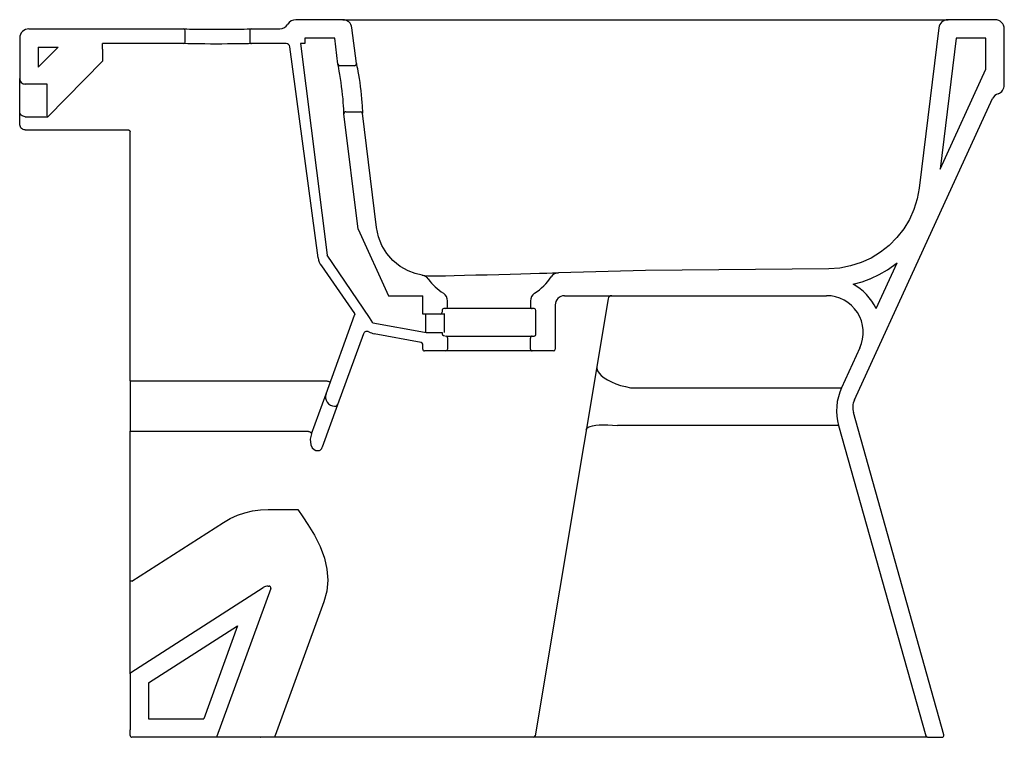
# Model space of a CAD drawing. Extents: x 0 to 0.535, y 0 to 0.39.
import ezdxf

# ---------------------------------------------------------------- set-up
doc = ezdxf.new("R2010")
doc.units = 0
doc.header["$MEASUREMENT"] = 0
doc.layers.add('BLOCKS', color=3, linetype='CONTINUOUS')

msp = doc.modelspace()

# ---------------------------------------------------------------- linework, layer by layer
at = {"layer": 'BLOCKS', "linetype": 'Continuous'}
for p, q in [((0.1755763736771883, 0.3900000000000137), (0.1499999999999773, 0.3900000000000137)), ((0.1755763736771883, 0.3900000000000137), (0.5044236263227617, 0.3900000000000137)), ((0.1829318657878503, 0.3661218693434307), (0.180539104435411, 0.3856093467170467)), ((0.499460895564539, 0.3856093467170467), (0.4887679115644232, 0.2985219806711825)), ((0.5299999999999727, 0.3900000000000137), (0.5044236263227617, 0.3900000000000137)), ((0, 0.3800000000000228), (0, 0.3580000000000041)), ((0.004999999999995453, 0.3850000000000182), (0.08899999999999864, 0.3850000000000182)), ((0.08999999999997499, 0.3780000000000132), (0.08999999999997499, 0.3840000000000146)), ((0.125, 0.3840000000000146), (0.125, 0.3780000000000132)), ((0.1259999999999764, 0.3850000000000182), (0.1413397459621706, 0.3850000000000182)), ((0.1711527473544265, 0.3800000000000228), (0.1549999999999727, 0.3800000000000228)), ((0.1549999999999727, 0.3800000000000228), (0.1549999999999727, 0.3770000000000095)), ((0.1728866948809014, 0.365878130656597), (0.1711527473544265, 0.3800000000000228)), ((0.5088472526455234, 0.3800000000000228), (0.5001089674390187, 0.308832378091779)), ((0.5249999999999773, 0.3800000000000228), (0.5088472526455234, 0.3800000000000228)), ((0.5249999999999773, 0.3630820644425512), (0.5249999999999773, 0.3800000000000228)), ((0.5349999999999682, 0.3544717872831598), (0.5349999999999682, 0.3850000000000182)), ((0.02085786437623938, 0.375), (0.009999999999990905, 0.3641421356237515)), ((0.009999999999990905, 0.375), (0.02085786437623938, 0.375)), ((0.009999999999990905, 0.375), (0.009999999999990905, 0.3641421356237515)), ((0.04500000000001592, 0.3739097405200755), (0.04500000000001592, 0.3770000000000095)), ((0.08899999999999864, 0.3770000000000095), (0.04500000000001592, 0.3770000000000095)), ((0.1448072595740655, 0.3770000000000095), (0.1259999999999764, 0.3770000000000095)), ((0.1622206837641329, 0.2605398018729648), (0.1467894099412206, 0.375266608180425)), ((0.1549999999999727, 0.3770000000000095), (0.1525337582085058, 0.3770000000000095)), ((0.1525337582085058, 0.3770000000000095), (0.1671371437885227, 0.2620159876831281)), ((0.04500000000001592, 0.3739097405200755), (0.04500000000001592, 0.3702827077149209)), ((0.04500000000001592, 0.3702827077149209), (0.04500000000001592, 0.367446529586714)), ((0.04500000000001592, 0.367446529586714), (0.01533203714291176, 0.3372712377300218)), ((0.1819393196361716, 0.3650000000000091), (0.1738792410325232, 0.3650000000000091)), ((0.5001089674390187, 0.308832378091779), (0.5249999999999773, 0.3630820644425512)), ((0, 0.3399864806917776), (0, 0.3580000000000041)), ((0.01499999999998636, 0.3550000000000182), (0.002999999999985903, 0.3550000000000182)), ((0.01499999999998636, 0.3376587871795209), (0.01499999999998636, 0.3550000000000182)), ((0.4535309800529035, 0.1833367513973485), (0.5286625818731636, 0.3470851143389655)), ((0, 0.3363661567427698), (0, 0.3399864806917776)), ((0.002999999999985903, 0.3372712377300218), (0.01533203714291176, 0.3372712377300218)), ((0.1839111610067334, 0.27609105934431), (0.1762018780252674, 0.3388781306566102)), ((0.1771944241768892, 0.3400000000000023), (0.1852545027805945, 0.3400000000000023)), ((0.1938678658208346, 0.2770552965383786), (0.1862470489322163, 0.3391218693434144)), ((0, 0.3333517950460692), (0, 0.3363661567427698)), ((0.002999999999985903, 0.3301172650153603), (0.05899999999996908, 0.3301172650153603)), ((0.05899999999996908, 0.3301172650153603), (0.05899999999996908, 0.3301174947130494)), ((0.06000000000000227, 0.1936826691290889), (0.06000000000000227, 0.3291177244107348)), ((0.1839111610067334, 0.27609105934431), (0.2004705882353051, 0.2400000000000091)), ((0.1899911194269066, 0.2280855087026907), (0.1671371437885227, 0.2620159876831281)), ((0.4653493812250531, 0.2330743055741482), (0.4767092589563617, 0.257833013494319)), ((0.1639073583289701, 0.2561838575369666), (0.181843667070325, 0.2302548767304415)), ((0.3400218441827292, 0.2537485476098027), (0.2928468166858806, 0.2525132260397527)), ((0.4395769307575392, 0.2546173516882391), (0.3400218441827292, 0.2537485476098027)), ((0.462081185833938, 0.2491885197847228), (0.4625322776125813, 0.2493779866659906)), ((0.2004705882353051, 0.2400000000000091), (0.2189999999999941, 0.2400000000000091)), ((0.2189999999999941, 0.2300000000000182), (0.2189999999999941, 0.2400000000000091)), ((0.2325000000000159, 0.2340000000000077), (0.2325000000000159, 0.2371184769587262)), ((0.277499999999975, 0.2371184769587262), (0.277499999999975, 0.2340000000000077)), ((0.3197214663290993, 0.238328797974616), (0.2801392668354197, 0.0008356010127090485)), ((0.2959999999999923, 0.2400000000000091), (0.4383482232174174, 0.2400000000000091)), ((0.2294999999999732, 0.2319999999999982), (0.2294999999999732, 0.2310000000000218)), ((0.2308908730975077, 0.2300831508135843), (0.2304592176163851, 0.2300000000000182)), ((0.2314999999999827, 0.2330000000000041), (0.2305000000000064, 0.2330000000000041)), ((0.2308908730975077, 0.2199999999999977), (0.2308908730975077, 0.2300831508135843)), ((0.2785000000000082, 0.2330000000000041), (0.2314999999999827, 0.2330000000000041)), ((0.2794999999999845, 0.2330000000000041), (0.2785000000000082, 0.2330000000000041)), ((0.2804999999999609, 0.2190000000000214), (0.2804999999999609, 0.2319999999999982)), ((0.2909999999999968, 0.2350000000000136), (0.2909999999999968, 0.2110000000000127)), ((0.1664434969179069, 0.1867101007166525), (0.1819609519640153, 0.2293439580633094)), ((0.1899911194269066, 0.2280855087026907), (0.1900133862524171, 0.2280774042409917)), ((0.1900133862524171, 0.2280774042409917), (0.1900074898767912, 0.2280612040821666)), ((0.1919298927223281, 0.2252070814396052), (0.1900074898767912, 0.2280612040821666)), ((0.1919298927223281, 0.2252070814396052), (0.2200022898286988, 0.2201579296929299)), ((0.2284999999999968, 0.2300000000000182), (0.2189999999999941, 0.2300000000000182)), ((0.2204167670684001, 0.2300000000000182), (0.2204167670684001, 0.22009232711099)), ((0.2304592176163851, 0.2300000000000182), (0.2284999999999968, 0.2300000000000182)), ((0.221772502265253, 0.2199999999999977), (0.2294999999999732, 0.2199999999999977)), ((0.2294999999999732, 0.2199999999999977), (0.2294999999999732, 0.2192858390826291)), ((0.1868215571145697, 0.219307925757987), (0.1727541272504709, 0.1806579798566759)), ((0.2181828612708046, 0.2145699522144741), (0.192625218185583, 0.2193236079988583)), ((0.2303229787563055, 0.2183016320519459), (0.2319999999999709, 0.2180000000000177)), ((0.2319999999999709, 0.2180000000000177), (0.2785000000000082, 0.2180000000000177)), ((0.2325000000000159, 0.2171339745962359), (0.2325000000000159, 0.2110000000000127)), ((0.277499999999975, 0.2110000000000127), (0.277499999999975, 0.2170000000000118)), ((0.2785000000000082, 0.2180000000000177), (0.2794999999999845, 0.2180000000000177)), ((0.2189999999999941, 0.2110000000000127), (0.2189999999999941, 0.2135868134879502)), ((0.2314999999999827, 0.2100000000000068), (0.2199999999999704, 0.2100000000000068)), ((0.2785000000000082, 0.2100000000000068), (0.2314999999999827, 0.2100000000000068)), ((0.2899999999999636, 0.2100000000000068), (0.2785000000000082, 0.2100000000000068)), ((0.4565261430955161, 0.2116595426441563), (0.4465929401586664, 0.190010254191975)), ((0.06000000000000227, 0.1936826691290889), (0.06000000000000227, 0.1663037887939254)), ((0.06099999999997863, 0.193732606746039), (0.166907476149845, 0.193732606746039)), ((0.331963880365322, 0.190010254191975), (0.4465929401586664, 0.190010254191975)), ((0.1584908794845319, 0.1648604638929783), (0.1664434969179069, 0.1867101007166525)), ((0.1727541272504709, 0.1806579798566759), (0.16439183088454, 0.1576827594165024)), ((0.1711419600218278, 0.1800000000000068), (0.1718144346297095, 0.1800000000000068)), ((0.5021436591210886, 0.001270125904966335), (0.4529916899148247, 0.1764652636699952)), ((0.06000000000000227, 0.08487225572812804), (0.06000000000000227, 0.1663037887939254)), ((0.1568423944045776, 0.1662621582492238), (0.06099999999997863, 0.1662621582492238)), ((0.4449750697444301, 0.1693957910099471), (0.324824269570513, 0.1693957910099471)), ((0.4449750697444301, 0.1693957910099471), (0.4922952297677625, 0.0007298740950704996)), ((0.1619811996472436, 0.1558249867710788), (0.1629430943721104, 0.1558249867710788)), ((0.1350345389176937, 0.1238623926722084), (0.1510331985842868, 0.1238623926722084)), ((0.06099999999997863, 0.08483062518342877), (0.1107357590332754, 0.1167381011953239)), ((0.06000000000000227, 0.03445344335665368), (0.06000000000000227, 0.08487225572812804)), ((0.06046002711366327, 0.03529512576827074), (0.1323346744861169, 0.08140558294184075)), ((0.1364288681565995, 0.0808551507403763), (0.1069999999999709, 0)), ((0.1350345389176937, 0.08219717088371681), (0.1354891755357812, 0.08219717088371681)), ((0.1652823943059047, 0.0736643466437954), (0.1388195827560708, 0.0009583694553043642)), ((0.06999999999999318, 0.02953443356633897), (0.1184121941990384, 0.06059278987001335)), ((0.1184121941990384, 0.06059278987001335), (0.09999792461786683, 0.01000000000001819)), ((0.06000000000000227, 0.03445344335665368), (0.06000000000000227, 0.004000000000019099)), ((0.06999999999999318, 0.02953443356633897), (0.06999999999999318, 0.01000000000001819)), ((0.06999999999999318, 0.01000000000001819), (0.09999792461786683, 0.01000000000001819)), ((0.06000000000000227, 0.001000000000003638), (0.06000000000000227, 0.004000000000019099)), ((0.1306955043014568, 0), (0.06099999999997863, 0)), ((0.1388195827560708, 0), (0.1306955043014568, 0)), ((0.1388195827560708, 0), (0.1388195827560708, 0.0009583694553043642)), ((0.2700911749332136, 0), (0.1388195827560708, 0)), ((0.2791528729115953, 0), (0.2700911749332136, 0)), ((0.2933414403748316, 0), (0.2791528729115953, 0)), ((0.493258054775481, 0), (0.2933414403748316, 0)), ((0.493258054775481, 0), (0.5011808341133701, 0))]:
    msp.add_line(p, q, dxfattribs=at)
at = {"layer": 'BLOCKS', "linetype": 'Continuous', "flags": 128}
for points in [[(0.08899999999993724, 0.3850000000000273), (0.08910241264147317, 0.3849975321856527), (0.08969140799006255, 0.3849835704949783), (0.09078221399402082, 0.3849590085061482), (0.09235050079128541, 0.3849263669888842), (0.0943459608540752, 0.3848894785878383), (0.09671747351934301, 0.3848524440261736), (0.09939347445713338, 0.3848193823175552), (0.1023019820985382, 0.3847941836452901), (0.1053575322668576, 0.3847794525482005), (0.1084721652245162, 0.3847771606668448), (0.1115593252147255, 0.3847872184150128), (0.114530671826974, 0.3848088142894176), (0.1173034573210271, 0.3848392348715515), (0.1197969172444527, 0.3848752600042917), (0.1219433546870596, 0.3849127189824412), (0.1236777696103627, 0.3849473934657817), (0.1249558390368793, 0.3849754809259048), (0.125735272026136, 0.3849936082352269), (0.1259999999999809, 0.3850000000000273)], [(0.1259999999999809, 0.3770000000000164), (0.1259165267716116, 0.3769979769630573), (0.1253585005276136, 0.376984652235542), (0.1242971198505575, 0.376960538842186), (0.1227553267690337, 0.3769280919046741), (0.1207838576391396, 0.3768911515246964), (0.1184328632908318, 0.3768538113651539), (0.1157742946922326, 0.3768202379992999), (0.1128790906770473, 0.3767943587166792), (0.1098326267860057, 0.376778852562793), (0.1067193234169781, 0.3767757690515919), (0.1036279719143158, 0.3767851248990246), (0.1006449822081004, 0.3768062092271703), (0.09785510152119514, 0.3768363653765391), (0.09534318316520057, 0.376872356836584), (0.0931734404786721, 0.3769100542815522), (0.09141396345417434, 0.3769451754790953), (0.09010734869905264, 0.3769739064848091), (0.08928104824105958, 0.3769931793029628), (0.08899999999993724, 0.3770000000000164)], [(0.176201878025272, 0.3388781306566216), (0.17617490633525, 0.3395296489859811), (0.1761344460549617, 0.3404066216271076), (0.1760704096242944, 0.3416204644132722), (0.175976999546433, 0.3431438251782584), (0.175849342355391, 0.3449280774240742), (0.1756814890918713, 0.3469387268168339), (0.1754731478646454, 0.3491031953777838), (0.175223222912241, 0.351372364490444), (0.1749387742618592, 0.3536668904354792), (0.174627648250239, 0.355920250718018), (0.1743024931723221, 0.3580695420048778), (0.1739590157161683, 0.3601605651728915), (0.1736346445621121, 0.3620040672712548), (0.1733699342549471, 0.3634288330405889), (0.1731519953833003, 0.3645558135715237), (0.1729945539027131, 0.3653470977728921), (0.1729051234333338, 0.3657879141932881), (0.1728866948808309, 0.3658781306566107)], [(0.1829318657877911, 0.3661218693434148), (0.1829579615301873, 0.3659959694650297), (0.1830615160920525, 0.3654920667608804), (0.1832360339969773, 0.3646240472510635), (0.1834752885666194, 0.3633951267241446), (0.1837612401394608, 0.3618591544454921), (0.1840778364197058, 0.3600575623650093), (0.1844076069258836, 0.3580461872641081), (0.1847323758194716, 0.3558911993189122), (0.1850403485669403, 0.3536426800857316), (0.1853196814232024, 0.3513598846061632), (0.1855629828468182, 0.3491086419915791), (0.1857626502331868, 0.3469804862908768), (0.18592213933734, 0.345005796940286), (0.1860426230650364, 0.3432486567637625), (0.1861296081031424, 0.3417517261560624), (0.1861882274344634, 0.3405646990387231), (0.1862244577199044, 0.3397158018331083), (0.1862470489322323, 0.3391218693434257)], [(0.002999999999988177, 0.3372712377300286), (0.002414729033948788, 0.3373234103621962), (0.001851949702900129, 0.337477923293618), (0.001333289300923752, 0.3377288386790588), (0.000878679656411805, 0.338066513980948), (0.000505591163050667, 0.3384779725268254), (0.0002283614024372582, 0.3389474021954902), (5.764415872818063e-05, 0.3394567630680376), (-4.092726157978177e-14, 0.3399864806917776)], [(0.01533203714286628, 0.3372712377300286), (0.0150911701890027, 0.3374430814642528), (0.01499999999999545, 0.3376587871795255)], [(0.002999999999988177, 0.3301233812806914), (0.00247905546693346, 0.3301724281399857), (0.00197393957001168, 0.3303180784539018), (0.001499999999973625, 0.3305559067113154), (0.001071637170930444, 0.3308786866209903), (0.0007018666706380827, 0.3312766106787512), (0.0004019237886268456, 0.3317375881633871), (0.0001809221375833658, 0.3322476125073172), (4.557674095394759e-05, 0.3327911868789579), (-4.092726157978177e-14, 0.3333517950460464)], [(0.05899999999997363, 0.3301174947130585), (0.05919509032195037, 0.3300982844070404), (0.05938268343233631, 0.3300413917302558), (0.05955557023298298, 0.3299490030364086), (0.05970710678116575, 0.3298246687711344), (0.05983146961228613, 0.329673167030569), (0.05992387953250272, 0.329500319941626), (0.05998078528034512, 0.3293127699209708), (0.05999999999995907, 0.3291177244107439)], [(0.4887679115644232, 0.2985219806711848), (0.4876815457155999, 0.2926028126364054), (0.4859025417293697, 0.2868997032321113), (0.4834308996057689, 0.2814126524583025), (0.4803343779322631, 0.2762676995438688), (0.476668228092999, 0.2715670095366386), (0.4724324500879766, 0.2673105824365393), (0.4677240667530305, 0.2635848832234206), (0.4626389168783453, 0.2604753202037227), (0.4571770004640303, 0.2579818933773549), (0.4514464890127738, 0.2561480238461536), (0.4455797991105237, 0.255026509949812), (0.4395769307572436, 0.2546173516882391)], [(0.2187493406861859, 0.2511134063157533), (0.2148493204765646, 0.2520307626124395), (0.2111054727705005, 0.253457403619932), (0.2067095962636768, 0.2559518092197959), (0.2027910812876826, 0.2591441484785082), (0.1994686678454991, 0.2629530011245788), (0.1968277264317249, 0.2672624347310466), (0.1949303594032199, 0.2720326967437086), (0.1938678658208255, 0.2770552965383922)], [(0.4529253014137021, 0.246220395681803), (0.4577102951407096, 0.2475613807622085), (0.4623997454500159, 0.2493071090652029), (0.4670239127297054, 0.2514880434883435), (0.4714773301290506, 0.2540750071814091), (0.4767092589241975, 0.2578330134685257)], [(0.2272409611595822, 0.250772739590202), (0.231392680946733, 0.2508721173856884), (0.2361362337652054, 0.2509865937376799), (0.2417562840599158, 0.2511236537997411), (0.2477643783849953, 0.2512720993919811), (0.2539977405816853, 0.2514285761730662), (0.2602746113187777, 0.2515890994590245), (0.2664205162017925, 0.2517498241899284), (0.2722598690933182, 0.2519064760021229), (0.2776248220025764, 0.2520548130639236), (0.2823665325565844, 0.2521903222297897), (0.2863411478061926, 0.2523082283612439), (0.2894451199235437, 0.2524037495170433), (0.2915750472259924, 0.2524715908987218), (0.292687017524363, 0.2525079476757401), (0.2928468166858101, 0.2525132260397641)], [(0.2187493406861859, 0.2511134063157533), (0.2190948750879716, 0.2510771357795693), (0.2201108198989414, 0.2509845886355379), (0.221996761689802, 0.2508533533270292), (0.2245972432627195, 0.2507618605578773), (0.2272129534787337, 0.250772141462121), (0.2272129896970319, 0.2507721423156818)], [(0.1818436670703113, 0.2302548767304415), (0.1819264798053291, 0.2301109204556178), (0.1819856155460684, 0.2299505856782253), (0.182016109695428, 0.2297873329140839), (0.1820188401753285, 0.2296164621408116), (0.1819997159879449, 0.2294795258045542), (0.1819609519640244, 0.2293439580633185)], [(0.3136064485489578, 0.201638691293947), (0.3136096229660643, 0.2004179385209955), (0.3140148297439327, 0.1991550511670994), (0.3148138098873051, 0.1978757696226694), (0.3159902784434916, 0.1966061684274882), (0.3175202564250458, 0.1953721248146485), (0.3193725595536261, 0.1941987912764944), (0.32150943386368, 0.1931100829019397), (0.323887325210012, 0.1921281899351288), (0.3264577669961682, 0.1912731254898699), (0.3291683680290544, 0.1905623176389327), (0.3319638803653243, 0.190010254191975)], [(0.05999999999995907, 0.1936826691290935), (0.06001921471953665, 0.1936924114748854), (0.0600761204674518, 0.1937017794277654), (0.0601685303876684, 0.193710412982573), (0.06029289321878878, 0.1937179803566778), (0.06044442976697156, 0.1937241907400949), (0.06061731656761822, 0.1937288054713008), (0.0608049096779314, 0.1937316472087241), (0.0609999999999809, 0.1937326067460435)], [(0.1669074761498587, 0.1937326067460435), (0.1672702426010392, 0.19360277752), (0.1676193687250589, 0.1934815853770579), (0.1679417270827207, 0.1933735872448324), (0.1682251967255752, 0.1932828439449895), (0.1684591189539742, 0.1932127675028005), (0.1686346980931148, 0.1931659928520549), (0.1687453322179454, 0.1931442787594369), (0.1687868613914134, 0.1931484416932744)], [(0.0609999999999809, 0.1662621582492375), (0.0608049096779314, 0.1662629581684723), (0.06061731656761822, 0.1662653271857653), (0.06044442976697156, 0.1662691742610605), (0.06029289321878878, 0.1662743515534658), (0.0601685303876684, 0.1662806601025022), (0.0600761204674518, 0.1662878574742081), (0.06001921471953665, 0.1662956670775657), (0.05999999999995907, 0.1663037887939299)], [(0.156842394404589, 0.1662621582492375), (0.1572123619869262, 0.1661261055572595), (0.1575678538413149, 0.1659921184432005), (0.1578949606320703, 0.1658654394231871), (0.1581808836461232, 0.1657510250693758), (0.1584144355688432, 0.165653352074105), (0.1585864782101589, 0.1655762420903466), (0.1586902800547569, 0.1655227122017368), (0.1587217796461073, 0.1654948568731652)], [(0.3078802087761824, 0.1672812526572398), (0.3081826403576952, 0.1679257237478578), (0.3088587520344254, 0.1684945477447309), (0.3098955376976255, 0.1689767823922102), (0.3112730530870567, 0.16936315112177), (0.3129647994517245, 0.1696462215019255), (0.3149382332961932, 0.1698205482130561), (0.3171553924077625, 0.1698827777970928), (0.3195736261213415, 0.1698317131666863), (0.3221464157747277, 0.1696683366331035), (0.3248242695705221, 0.1693957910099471)], [(0.1584908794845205, 0.1648604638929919), (0.1578808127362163, 0.1620256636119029), (0.1581741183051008, 0.1589975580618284), (0.1589335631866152, 0.157384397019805), (0.1599450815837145, 0.1563771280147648), (0.1609830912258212, 0.1559169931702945), (0.1612449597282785, 0.1558636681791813), (0.1619811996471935, 0.1558249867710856)], [(0.1629430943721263, 0.1558249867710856), (0.1632615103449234, 0.1559772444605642), (0.1633067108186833, 0.1560102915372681), (0.1636546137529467, 0.1563508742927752), (0.1640989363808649, 0.1570232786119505), (0.1643918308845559, 0.1576827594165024)], [(0.110735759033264, 0.1167381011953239), (0.1144408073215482, 0.1188736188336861), (0.1183318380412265, 0.1206477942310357), (0.1223737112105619, 0.1220446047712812), (0.1265299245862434, 0.1230514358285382), (0.1307629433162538, 0.1236591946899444), (0.1350345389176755, 0.1238623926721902)], [(0.1510331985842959, 0.1238623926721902), (0.1510533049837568, 0.123833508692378), (0.1538516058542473, 0.1197769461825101), (0.1565774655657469, 0.1156737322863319), (0.1601291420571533, 0.109817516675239), (0.1632204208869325, 0.1037013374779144), (0.1655993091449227, 0.09730734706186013), (0.1669096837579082, 0.0914569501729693), (0.1673574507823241, 0.08548350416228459), (0.1668264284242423, 0.07948362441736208), (0.1652823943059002, 0.07366434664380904)], [(0.0609999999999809, 0.08483062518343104), (0.0608049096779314, 0.08483142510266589), (0.06061731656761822, 0.08483379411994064), (0.06044442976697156, 0.08483764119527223), (0.06029289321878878, 0.08484281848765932), (0.0601685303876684, 0.08484912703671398), (0.0600761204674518, 0.08485632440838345), (0.06001921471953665, 0.08486413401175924), (0.05999999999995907, 0.08487225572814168)], [(0.05999999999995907, 0.001000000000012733), (0.06000026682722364, 0.0009769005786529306), (0.06002454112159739, 0.0007798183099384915), (0.06015238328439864, 0.0004693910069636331), (0.06037563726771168, 0.0002188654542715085), (0.060669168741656, 5.631007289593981e-05), (0.0609999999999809, 9.094947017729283e-15)], [(0.1306955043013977, 9.094947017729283e-15), (0.1307519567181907, 1.053123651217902e-07), (0.1307902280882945, 3.537029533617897e-07), (0.1308162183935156, 6.763494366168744e-07), (0.1308396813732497, 1.197752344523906e-06), (0.1308510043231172, 1.643231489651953e-06), (0.1308577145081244, 2.096659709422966e-06), (0.1308608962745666, 2.512697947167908e-06), (0.1308614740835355, 2.657232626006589e-06)]]:
    msp.add_lwpolyline(points, dxfattribs=at)
at = {"layer": 'BLOCKS', "linetype": 'Continuous'}
for centre, radius, start, end in [((0.1413397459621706, 0.3900000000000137), 0.005, 270.0000000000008, 329.9999999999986), ((0.1499999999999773, 0.3850000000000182), 0.005, 90, 149.9999999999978), ((0.1755763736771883, 0.3850000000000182), 0.005, 7.000000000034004, 90), ((0.5044236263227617, 0.3850000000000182), 0.005, 90, 172.9999999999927), ((0.5299999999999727, 0.3850000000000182), 0.005, 0, 90), ((0.004999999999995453, 0.3800000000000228), 0.005, 90, 180.0000000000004), ((0.08899999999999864, 0.3840000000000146), 0.001000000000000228, 0, 89.99999999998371), ((0.1259999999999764, 0.3840000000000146), 0.001000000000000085, 90, 180.0000000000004), ((0.08899999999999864, 0.3780000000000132), 0.001000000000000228, 270.0000000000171, 0), ((0.1259999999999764, 0.3780000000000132), 0.001000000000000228, 180.0000000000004, 270.0000000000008), ((0.1448072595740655, 0.375), 0.00200000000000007, 7.660565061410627, 90), ((0.1738792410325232, 0.3660000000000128), 0.001000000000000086, 186.9999999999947, 270.0000000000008), ((0.1819393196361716, 0.3660000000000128), 0.001000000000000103, 270.0000000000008, 7.000000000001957), ((0.002999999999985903, 0.3580000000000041), 0.002999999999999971, 180.0000000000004, 270.0000000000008), ((0.5299999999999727, 0.3544717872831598), 0.005, 288.7056372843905, 0), ((0.5332070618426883, 0.3450000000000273), 0.005000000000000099, 108.705637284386, 155.3532291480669), ((0.1771944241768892, 0.3389999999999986), 0.001000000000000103, 90, 187.0000000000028), ((0.1852545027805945, 0.3389999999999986), 0.001000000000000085, 7.000000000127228, 90), ((0.1721314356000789, 0.261872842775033), 0.01000000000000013, 187.6605650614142, 214.6734521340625), ((0.2929777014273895, 0.2475149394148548), 0.005000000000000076, 91.49999999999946, 147.0029744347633), ((0.2179335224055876, 0.2461804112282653), 0.00500000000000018, 35.6539648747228, 80.60942589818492), ((0.2462512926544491, 0.2664943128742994), 0.02985040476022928, 215.6539648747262, 237.4489445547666), ((0.2637487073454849, 0.2664943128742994), 0.02985040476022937, 302.5510554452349, 327.002974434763), ((0.4383482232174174, 0.2200000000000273), 0.03000000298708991, 25.83687024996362, 60.92838693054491), ((0.2274999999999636, 0.2371184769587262), 0.005000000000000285, 0, 57.4489445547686), ((0.2824999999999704, 0.2371184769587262), 0.005000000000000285, 122.5510554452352, 180.0000000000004), ((0.2959999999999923, 0.2350000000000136), 0.005, 90, 180.0000000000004), ((0.321694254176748, 0.2379999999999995), 0.002000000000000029, 90, 170.5376777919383), ((0.4383482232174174, 0.2200000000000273), 0.0200000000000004, 335.3532291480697, 90), ((0.2284999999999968, 0.2310000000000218), 0.001000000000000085, 270.0000000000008, 0), ((0.2305000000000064, 0.2319999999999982), 0.001000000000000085, 90, 180.0000000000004), ((0.2314999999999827, 0.2340000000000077), 0.001000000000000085, 270.0000000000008, 0), ((0.2785000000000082, 0.2340000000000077), 0.0009999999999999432, 180.0000000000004, 270.0000000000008), ((0.2794999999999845, 0.2319999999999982), 0.001000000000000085, 0, 90), ((0.1887009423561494, 0.2186238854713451), 0.002000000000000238, 61.35329589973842, 159.9999999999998), ((0.1944538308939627, 0.2291549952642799), 0.009999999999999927, 241.3532958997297, 259.4635347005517), ((0.221772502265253, 0.2300000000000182), 0.01, 259.8036964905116, 270.0000000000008), ((0.2180000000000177, 0.2135868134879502), 0.001000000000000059, 0, 79.46353470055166), ((0.2305000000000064, 0.2192858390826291), 0.0009999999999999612, 180.0000000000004, 259.8036964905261), ((0.2314999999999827, 0.2171339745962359), 0.000999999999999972, 0, 60.00000000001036), ((0.2785000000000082, 0.2170000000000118), 0.001000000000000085, 90, 180.0000000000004), ((0.2794999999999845, 0.2190000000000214), 0.0009999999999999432, 270.0000000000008, 0), ((0.2199999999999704, 0.2110000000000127), 0.001000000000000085, 180.0000000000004, 270.0000000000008), ((0.2314999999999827, 0.2110000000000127), 0.001000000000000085, 270.0000000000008, 0), ((0.2785000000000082, 0.2110000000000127), 0.001000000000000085, 180.0000000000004, 270.0000000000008), ((0.2899999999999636, 0.2110000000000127), 0.001000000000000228, 270.0000000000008, 0), ((0.4738598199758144, 0.1774995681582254), 0.03000000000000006, 155.3532291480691, 195.6717590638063), ((0.1711419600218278, 0.1850000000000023), 0.005, 159.9999999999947, 270.0000000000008), ((0.4626199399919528, 0.179166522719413), 0.0100000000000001, 155.3532291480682, 195.671759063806), ((0.1718144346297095, 0.1810000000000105), 0.001000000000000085, 270.0000000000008, 339.9999999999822), ((0.1350345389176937, 0.07719717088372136), 0.005, 90.00000000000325, 122.6817931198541), ((0.1354891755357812, 0.0811971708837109), 0.00100000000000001, 339.9999999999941, 90.00000000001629), ((0.06099999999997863, 0.03445344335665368), 0.001000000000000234, 122.6817931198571, 180.0000000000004), ((0.2791528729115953, 0.001000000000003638), 0.0009999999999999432, 270.0000000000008, 350.5376777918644), ((0.493258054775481, 0.001000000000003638), 0.001000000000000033, 195.6717590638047, 270.0000000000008), ((0.5011808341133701, 0.001000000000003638), 0.001000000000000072, 270.0000000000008, 15.67175906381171)]:
    msp.add_arc(centre, radius, start, end, dxfattribs=at)

doc.saveas('drawing.dxf')
